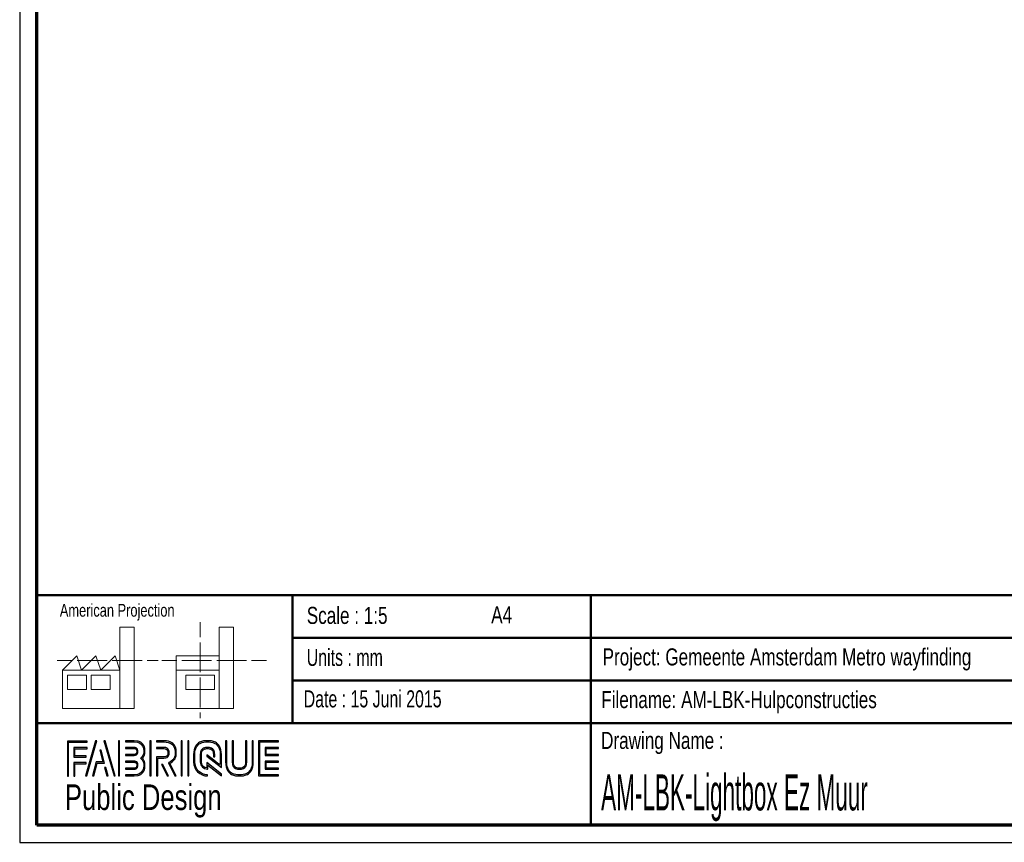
# Paper-space layout 'Section A (Wall mount)' of a CAD drawing. Header units: millimetres. Extents: x 7 to 291, y 7 to 204.
# Tile 1 of 5: x 7 to 122, y 7 to 103. Entities that reach past the tile are written whole.
import ezdxf

# ---------------------------------------------------------------- set-up
doc = ezdxf.new("R2010")
doc.units = ezdxf.units.MM
for name, color, linetype in [('LAYER1', 7, 'Continuous'), ('LAYER2', 7, 'Continuous'), ('LOGO', 7, 'Continuous')]:
    doc.layers.add(name, color=color, linetype=linetype)
doc.styles.add('SLDTEXTSTYLE0', font='TXT', dxfattribs={"width": 0.7})
doc.styles.add('SLDTEXTSTYLE1', font='TXT', dxfattribs={"width": 0.75})
doc.styles.add('SLDTEXTSTYLE2', font='TXT', dxfattribs={"width": 0.697368})
doc.styles.add('SLDTEXTSTYLE8', font='TXT', dxfattribs={"width": 0.467045})

psp = doc.layouts.new('Section A (Wall mount)')

# ---------------------------------------------------------------- hatches: boundary and pattern name
at = {"layer": 'LOGO'}
for points in [[(12.16, 14.55), (12.29, 14.55), (12.29, 18.54), (14.49, 18.54), (14.49, 18.67), (12.16, 18.67)], [(15.62, 18.7), (15.48, 18.7), (14.3, 14.57), (14.44, 14.57)], [(17.78, 14.57), (16.6, 18.7), (16.46, 18.7), (17.64, 14.57)], [(18.28, 14.57), (18.28, 18.7), (18.15, 18.7), (18.15, 14.57)], [(21.99, 14.57), (21.99, 18.7), (21.85, 18.7), (21.85, 14.57)], [(25.64, 14.57), (25.64, 18.7), (25.5, 18.7), (25.5, 14.57)], [(26.42, 14.57), (26.42, 18.7), (26.28, 18.7), (26.28, 14.57)], [(13.05, 16.92), (13.05, 17.76), (14.49, 17.76), (14.49, 17.89), (12.92, 17.89), (12.92, 16.79), (14.36, 16.79), (14.36, 16.92)], [(15.26, 14.57), (15.67, 16.09), (16.5, 16.09), (16.11, 17.58), (15.96, 17.58), (16.32, 16.22), (15.56, 16.22), (15.12, 14.57)], [(35.5, 17.1), (35.5, 17.78), (36.93, 17.78), (36.93, 17.92), (35.36, 17.92), (35.36, 16.96), (36.93, 16.96), (36.93, 17.1)], [(36.93, 15.36), (36.93, 15.49), (35.5, 15.49), (35.5, 16.18), (36.93, 16.18), (36.93, 16.31), (35.36, 16.31), (35.36, 15.36)], [(13.05, 14.55), (13.05, 16.01), (14.36, 16.01), (14.36, 16.14), (12.92, 16.14), (12.92, 14.55)], [(16.95, 14.57), (16.68, 15.56), (16.53, 15.56), (16.81, 14.57)], [(24.04, 14.57), (23.38, 15.92), (23.22, 15.92), (23.88, 14.57)]]:
    psp.add_hatch(color=256, dxfattribs=at).paths.add_polyline_path(points, flags=0)
h = psp.add_hatch(color=256, dxfattribs=at)
edge = h.paths.add_edge_path(flags=0)
edge.add_line((19, 14.57), (20, 14.57))
edge.add_spline(control_points=[(20, 14.57), (20.7, 14.57), (21.26, 15.14), (21.26, 15.84), (21.26, 16.13), (21.15, 16.41), (20.95, 16.64), (21.15, 16.87), (21.26, 17.15), (21.26, 17.44), (21.26, 18.14), (20.7, 18.7), (20, 18.7)], knot_values=[0, 0, 0, 0, 1, 2, 3, 4, 5, 6, 7, 8, 9, 10, 10, 10, 10], weights=[1, 1, 1, 1, 1, 1, 1, 1, 1, 1, 1, 1, 1], degree=3, periodic=0)
edge.add_line((20, 18.7), (19, 18.7))
edge.add_line((19, 18.7), (19, 18.56))
edge.add_line((19, 18.56), (20, 18.56))
edge.add_spline(control_points=[(20, 18.56), (20.62, 18.56), (21.12, 18.06), (21.12, 17.44), (21.12, 17.17), (21.01, 16.9), (20.81, 16.69)], knot_values=[0, 0, 0, 0, 1, 2, 3, 4, 4, 4, 4], weights=[1, 1, 1, 1, 1, 1, 1], degree=3, periodic=0)
edge.add_line((20.81, 16.69), (20.76, 16.64))
edge.add_line((20.76, 16.64), (20.81, 16.59))
edge.add_spline(control_points=[(20.81, 16.59), (21.01, 16.38), (21.12, 16.11), (21.12, 15.84), (21.12, 15.22), (20.62, 14.71), (20, 14.71)], knot_values=[0, 0, 0, 0, 1, 2, 3, 4, 4, 4, 4], weights=[1, 1, 1, 1, 1, 1, 1], degree=3, periodic=0)
edge.add_line((20, 14.71), (19, 14.71))
edge.add_line((19, 14.71), (19, 14.57))
h = psp.add_hatch(color=256, dxfattribs=at)
edge = h.paths.add_edge_path(flags=0)
edge.add_line((24.76, 14.57), (24.91, 14.57))
edge.add_line((24.91, 14.57), (24.19, 16.05))
edge.add_spline(control_points=[(24.19, 16.05), (24.64, 16.29), (24.94, 16.77), (24.94, 17.29), (24.94, 18.06), (24.31, 18.7), (23.53, 18.7)], knot_values=[0, 0, 0, 0, 1, 2, 3, 4, 4, 4, 4], weights=[1, 1, 1, 1, 1, 1, 1], degree=3, periodic=0)
edge.add_line((23.53, 18.7), (22.63, 18.7))
edge.add_line((22.63, 18.7), (22.63, 18.56))
edge.add_line((22.63, 18.56), (23.53, 18.56))
edge.add_spline(control_points=[(23.53, 18.56), (24.23, 18.56), (24.8, 17.99), (24.8, 17.29), (24.8, 16.8), (24.51, 16.34), (24.07, 16.14)], knot_values=[0, 0, 0, 0, 1, 2, 3, 4, 4, 4, 4], weights=[1, 1, 1, 1, 1, 1, 1], degree=3, periodic=0)
edge.add_line((24.07, 16.14), (24.01, 16.11))
edge.add_line((24.01, 16.11), (24.76, 14.57))
h = psp.add_hatch(color=256, dxfattribs=at)
edge = h.paths.add_edge_path(flags=0)
edge.add_line((30.23, 15.56), (30.23, 17.07))
edge.add_spline(control_points=[(30.23, 17.07), (30.23, 17.97), (29.5, 18.7), (28.6, 18.7), (27.7, 18.7), (26.97, 17.97), (26.97, 17.07)], knot_values=[0, 0, 0, 0, 1, 2, 3, 4, 4, 4, 4], weights=[1, 1, 1, 1, 1, 1, 1], degree=3, periodic=0)
edge.add_line((26.97, 17.07), (26.97, 16.21))
edge.add_spline(control_points=[(26.97, 16.21), (26.97, 15.31), (27.7, 14.57), (28.6, 14.57)], knot_values=[1, 1, 1, 1, 2, 2, 2, 2], weights=[1, 1, 1, 1], degree=3, periodic=0)
edge.add_line((28.6, 14.57), (28.6, 14.71))
edge.add_spline(control_points=[(28.6, 14.71), (27.77, 14.71), (27.11, 15.38), (27.11, 16.21)], knot_values=[3, 3, 3, 3, 4, 4, 4, 4], weights=[1, 1, 1, 1], degree=3, periodic=0)
edge.add_line((27.11, 16.21), (27.11, 17.07))
edge.add_spline(control_points=[(27.11, 17.07), (27.11, 17.89), (27.78, 18.56), (28.6, 18.56), (29.42, 18.56), (30.09, 17.89), (30.09, 17.07)], knot_values=[0, 0, 0, 0, 1, 2, 3, 4, 4, 4, 4], weights=[1, 1, 1, 1, 1, 1, 1], degree=3, periodic=0)
edge.add_spline(control_points=[(30.09, 17.07), (30.09, 16.07), (30.09, 15.84), (29.89, 15.99), (28.53, 17.05)], knot_values=[0, 0, 0, 0, 1, 2, 2, 2, 2], weights=[1, 1, 1, 1, 1], degree=3, periodic=0)
edge.add_line((28.53, 17.05), (28.53, 16.89))
edge.add_line((28.53, 16.89), (30.23, 15.56))
h = psp.add_hatch(color=256, dxfattribs=at)
edge = h.paths.add_edge_path(flags=0)
edge.add_line((30.73, 18.7), (30.73, 16.21))
edge.add_spline(control_points=[(30.73, 16.21), (30.73, 15.31), (31.46, 14.57), (32.36, 14.57), (33.25, 14.57), (33.98, 15.31), (33.98, 16.21)], knot_values=[0, 0, 0, 0, 1, 2, 3, 4, 4, 4, 4], weights=[1, 1, 1, 1, 1, 1, 1], degree=3, periodic=0)
edge.add_line((33.98, 16.21), (33.98, 18.7))
edge.add_line((33.98, 18.7), (33.85, 18.7))
edge.add_line((33.85, 18.7), (33.85, 16.21))
edge.add_spline(control_points=[(33.85, 16.21), (33.85, 15.38), (33.18, 14.71), (32.36, 14.71), (31.53, 14.71), (30.86, 15.38), (30.86, 16.21)], knot_values=[0, 0, 0, 0, 1, 2, 3, 4, 4, 4, 4], weights=[1, 1, 1, 1, 1, 1, 1], degree=3, periodic=0)
edge.add_line((30.86, 16.21), (30.86, 18.7))
edge.add_line((30.86, 18.7), (30.73, 18.7))
h = psp.add_hatch(color=256, dxfattribs=at)
edge = h.paths.add_edge_path(flags=0)
edge.add_line((31.51, 18.7), (31.51, 16.21))
edge.add_spline(control_points=[(31.51, 16.21), (31.51, 15.74), (31.89, 15.36), (32.36, 15.36), (32.82, 15.36), (33.2, 15.74), (33.2, 16.21)], knot_values=[0, 0, 0, 0, 1, 2, 3, 4, 4, 4, 4], weights=[1, 1, 1, 1, 1, 1, 1], degree=3, periodic=0)
edge.add_line((33.2, 16.21), (33.2, 18.7))
edge.add_line((33.2, 18.7), (33.07, 18.7))
edge.add_line((33.07, 18.7), (33.07, 16.21))
edge.add_spline(control_points=[(33.07, 16.21), (33.07, 15.81), (32.75, 15.49), (32.36, 15.49), (31.96, 15.49), (31.64, 15.81), (31.64, 16.21)], knot_values=[0, 0, 0, 0, 1, 2, 3, 4, 4, 4, 4], weights=[1, 1, 1, 1, 1, 1, 1], degree=3, periodic=0)
edge.add_line((31.64, 16.21), (31.64, 18.7))
edge.add_line((31.64, 18.7), (31.51, 18.7))
h = psp.add_hatch(color=256, dxfattribs=at)
edge = h.paths.add_edge_path(flags=0)
edge.add_line((36.93, 14.57), (36.93, 14.71))
edge.add_spline(control_points=[(36.93, 14.71), (34.87, 14.71), (34.74, 14.71), (34.74, 14.84), (34.74, 18.43), (34.74, 18.56)], knot_values=[0, 0, 0, 0, 1, 2, 3, 3, 3, 3], weights=[1, 1, 1, 1, 1, 1], degree=3, periodic=0)
edge.add_line((34.74, 18.56), (36.93, 18.56))
edge.add_line((36.93, 18.56), (36.93, 18.7))
edge.add_line((36.93, 18.7), (34.6, 18.7))
edge.add_line((34.6, 18.7), (34.6, 14.57))
edge.add_line((34.6, 14.57), (36.93, 14.57))
h = psp.add_hatch(color=256, dxfattribs=at)
edge = h.paths.add_edge_path(flags=0)
edge.add_line((19, 16.96), (20, 16.96))
edge.add_spline(control_points=[(20, 16.96), (20.25, 16.99), (20.44, 17.2), (20.44, 17.44), (20.44, 17.71), (20.22, 17.92), (19.95, 17.92)], knot_values=[0, 0, 0, 0, 1, 2, 3, 4, 4, 4, 4], weights=[1, 1, 1, 1, 1, 1, 1], degree=3, periodic=0)
edge.add_line((19.95, 17.92), (19, 17.92))
edge.add_line((19, 17.92), (19, 17.79))
edge.add_line((19, 17.79), (19.95, 17.79))
edge.add_spline(control_points=[(19.95, 17.79), (20.15, 17.79), (20.3, 17.63), (20.3, 17.44), (20.3, 17.27), (20.17, 17.12), (19.99, 17.09)], knot_values=[0, 0, 0, 0, 1, 2, 3, 4, 4, 4, 4], weights=[1, 1, 1, 1, 1, 1, 1], degree=3, periodic=0)
edge.add_line((19.99, 17.09), (19, 17.09))
edge.add_line((19, 17.09), (19, 16.96))
h = psp.add_hatch(color=256, dxfattribs=at)
edge = h.paths.add_edge_path(flags=0)
edge.add_line((22.63, 17.78), (23.48, 17.78))
edge.add_spline(control_points=[(23.48, 17.78), (23.74, 17.78), (23.96, 17.56), (23.96, 17.29), (23.96, 17.02), (23.74, 16.8), (23.48, 16.8)], knot_values=[0, 0, 0, 0, 1, 2, 3, 4, 4, 4, 4], weights=[1, 1, 1, 1, 1, 1, 1], degree=3, periodic=0)
edge.add_line((23.48, 16.8), (22.63, 16.8))
edge.add_line((22.63, 16.8), (22.63, 14.57))
edge.add_line((22.63, 14.57), (22.77, 14.57))
edge.add_line((22.77, 14.57), (22.77, 16.66))
edge.add_line((22.77, 16.66), (23.48, 16.66))
edge.add_spline(control_points=[(23.48, 16.66), (23.82, 16.66), (24.1, 16.94), (24.1, 17.29), (24.1, 17.63), (23.82, 17.92), (23.48, 17.92)], knot_values=[0, 0, 0, 0, 1, 2, 3, 4, 4, 4, 4], weights=[1, 1, 1, 1, 1, 1, 1], degree=3, periodic=0)
edge.add_line((23.48, 17.92), (22.63, 17.92))
edge.add_line((22.63, 17.92), (22.63, 17.78))
h = psp.add_hatch(color=256, dxfattribs=at)
edge = h.paths.add_edge_path(flags=0)
edge.add_line((30.23, 14.57), (30.23, 14.77))
edge.add_line((30.23, 14.77), (28.53, 16.13))
edge.add_line((28.53, 16.13), (28.53, 15.51))
edge.add_spline(control_points=[(28.53, 15.51), (28.17, 15.54), (27.89, 15.84), (27.89, 16.21)], knot_values=[0, 0, 0, 0, 1, 1, 1, 1], weights=[1, 1, 1, 1], degree=3, periodic=0)
edge.add_line((27.89, 16.21), (27.89, 17.06))
edge.add_spline(control_points=[(27.89, 17.06), (27.89, 17.46), (28.21, 17.78), (28.6, 17.78), (28.99, 17.78), (29.31, 17.46), (29.31, 17.06)], knot_values=[0, 0, 0, 0, 1, 2, 3, 4, 4, 4, 4], weights=[1, 1, 1, 1, 1, 1, 1], degree=3, periodic=0)
edge.add_line((29.31, 17.06), (29.31, 16.83))
edge.add_line((29.31, 16.83), (29.45, 16.83))
edge.add_line((29.45, 16.83), (29.45, 17.06))
edge.add_spline(control_points=[(29.45, 17.06), (29.45, 17.53), (29.07, 17.92), (28.6, 17.92), (28.13, 17.92), (27.75, 17.53), (27.75, 17.06)], knot_values=[0, 0, 0, 0, 1, 2, 3, 4, 4, 4, 4], weights=[1, 1, 1, 1, 1, 1, 1], degree=3, periodic=0)
edge.add_line((27.75, 17.06), (27.75, 16.21))
edge.add_spline(control_points=[(27.75, 16.21), (27.75, 15.74), (28.13, 15.36), (28.6, 15.36)], knot_values=[0, 0, 0, 0, 1, 1, 1, 1], weights=[1, 1, 1, 1], degree=3, periodic=0)
edge.add_line((28.6, 15.36), (28.66, 15.36))
edge.add_line((28.66, 15.36), (28.66, 15.85))
edge.add_line((28.66, 15.85), (30.23, 14.57))
h = psp.add_hatch(color=256, dxfattribs=at)
edge = h.paths.add_edge_path(flags=0)
edge.add_line((19, 15.35), (19.95, 15.35))
edge.add_spline(control_points=[(19.95, 15.35), (20.22, 15.35), (20.44, 15.57), (20.44, 15.84), (20.44, 16.11), (20.22, 16.32), (19.95, 16.32), (19.95, 16.32), (19, 16.32)], knot_values=[0, 0, 0, 0, 1, 2, 3, 4, 5, 6, 6, 6, 6], weights=[1, 1, 1, 1, 1, 1, 1, 1, 1], degree=3, periodic=0)
edge.add_line((19, 16.32), (19, 16.18))
edge.add_line((19, 16.18), (19.95, 16.18))
edge.add_spline(control_points=[(19.95, 16.18), (20.15, 16.18), (20.3, 16.03), (20.3, 15.84), (20.3, 15.64), (20.14, 15.48), (19.95, 15.48)], knot_values=[0, 0, 0, 0, 1, 2, 3, 4, 4, 4, 4], weights=[1, 1, 1, 1, 1, 1, 1], degree=3, periodic=0)
edge.add_line((19.95, 15.48), (19, 15.48))
edge.add_line((19, 15.48), (19, 15.35))

# ---------------------------------------------------------------- linework, layer by layer
at = {"layer": 'LAYER1', "lineweight": 50}
for p, q in [((8.57, 35.78), (288.57, 35.78)), ((38.57, 35.78), (38.57, 20.78)), ((73.57, 35.78), (73.57, 8.78)), ((38.57, 30.78), (143.57, 30.78)), ((38.57, 25.78), (143.57, 25.78)), ((8.57, 20.78), (288.57, 20.78))]:
    psp.add_line(p, q, dxfattribs=at)
at = {"layer": 'LAYER2', "lineweight": 70}
for p, q in [((8.57, 8.78), (8.57, 201.78)), ((288.57, 8.78), (8.57, 8.78))]:
    psp.add_line(p, q, dxfattribs=at)
at = {"layer": 'LOGO'}
for p, q in [((6.57, 203.78), (6.57, 6.78)), ((6.57, 6.78), (290.57, 6.78))]:
    psp.add_line(p, q, dxfattribs=at)
at = {"layer": 'LOGO', "color": 7, "linetype": 'Continuous', "lineweight": 18}
for p, q in [((27.73, 32.6), (27.73, 30.84)), ((18.32, 26.97), (18.32, 32.04)), ((18.32, 32.04), (20, 32.04)), ((20, 32.04), (20, 22.47)), ((31.65, 32.03), (29.97, 32.03)), ((29.97, 32.03), (29.97, 22.47)), ((31.65, 26.97), (31.65, 32.03)), ((27.73, 30.25), (27.73, 28.49)), ((10.98, 28.1), (12.74, 28.1)), ((11.59, 26.97), (13.28, 28.66)), ((13.28, 28.66), (13.84, 26.97)), ((13.32, 28.1), (15.08, 28.1)), ((13.84, 26.97), (15.52, 28.66)), ((15.08, 28.1), (16.83, 28.1)), ((15.52, 28.66), (16.08, 26.97)), ((16.08, 26.97), (17.76, 28.66)), ((17.42, 28.1), (19.17, 28.1)), ((17.76, 28.66), (18.32, 26.97)), ((19.17, 28.1), (20.93, 28.1)), ((21.51, 28.1), (22.81, 28.1)), ((23.24, 28.1), (25, 28.1)), ((24.93, 28.66), (24.93, 26.97)), ((24.93, 28.66), (29.97, 28.66)), ((25.58, 28.1), (27.34, 28.1)), ((27.34, 28.1), (29.09, 28.1)), ((27.73, 28.49), (27.73, 26.73)), ((29.68, 28.1), (31.43, 28.1)), ((31.43, 28.1), (33.19, 28.1)), ((33.77, 28.1), (35.53, 28.1)), ((18.32, 26.97), (11.59, 26.97)), ((11.59, 26.97), (11.59, 22.47)), ((18.32, 26.97), (18.32, 22.47)), ((24.93, 26.97), (29.97, 26.97)), ((24.93, 26.97), (24.93, 22.47)), ((31.65, 26.97), (31.65, 22.47)), ((12.16, 26.41), (14.4, 26.41)), ((12.16, 24.72), (12.16, 26.41)), ((14.4, 26.41), (14.4, 24.72)), ((14.96, 26.41), (17.2, 26.41)), ((14.96, 24.72), (14.96, 26.41)), ((17.2, 26.41), (17.2, 24.72)), ((26.05, 26.41), (29.41, 26.41)), ((26.05, 24.72), (26.05, 26.41)), ((27.73, 26.14), (27.73, 24.38)), ((29.41, 26.41), (29.41, 24.72)), ((14.4, 24.72), (12.16, 24.72)), ((17.2, 24.72), (14.96, 24.72)), ((29.41, 24.72), (26.05, 24.72)), ((27.73, 24.38), (27.73, 22.62)), ((11.59, 22.47), (18.32, 22.47)), ((18.32, 22.47), (20, 22.47)), ((24.93, 22.47), (31.65, 22.47)), ((27.73, 22.03), (27.73, 21.34))]:
    psp.add_line(p, q, dxfattribs=at)
at = {"layer": 'LOGO', "color": 7, "linetype": 'Continuous', "lineweight": 25}
for p, q in [((14.49, 18.67), (12.16, 18.67)), ((15.48, 18.7), (14.3, 14.57)), ((14.44, 14.57), (15.62, 18.7))]:
    psp.add_line(p, q, dxfattribs=at)
at = {"layer": 'LOGO', "color": 7, "lineweight": 25}
for p, q in [((12.16, 18.67), (12.16, 14.55)), ((12.29, 18.54), (14.49, 18.54)), ((12.29, 14.55), (12.29, 18.54)), ((14.49, 18.54), (14.49, 18.67)), ((15.62, 18.7), (15.48, 18.7)), ((16.46, 18.7), (17.64, 14.57)), ((16.6, 18.7), (16.46, 18.7)), ((17.78, 14.57), (16.6, 18.7)), ((18.15, 18.7), (18.15, 14.57)), ((18.28, 18.7), (18.15, 18.7)), ((18.28, 14.57), (18.28, 18.7)), ((19, 18.7), (19, 18.56)), ((20, 18.7), (19, 18.7)), ((19, 18.56), (20, 18.56)), ((21.85, 18.7), (21.85, 14.57)), ((21.99, 18.7), (21.85, 18.7)), ((21.99, 14.57), (21.99, 18.7)), ((23.53, 18.7), (22.63, 18.7)), ((22.63, 18.7), (22.63, 18.56)), ((22.63, 18.56), (23.53, 18.56)), ((25.5, 18.7), (25.5, 14.57)), ((25.64, 18.7), (25.5, 18.7)), ((25.64, 14.57), (25.64, 18.7)), ((26.28, 18.7), (26.28, 14.57)), ((26.42, 18.7), (26.28, 18.7)), ((26.42, 14.57), (26.42, 18.7)), ((30.86, 18.7), (30.73, 18.7)), ((30.73, 18.7), (30.73, 16.21)), ((30.86, 18.7), (30.73, 18.7)), ((30.73, 18.7), (30.73, 16.21)), ((30.86, 16.21), (30.86, 18.7)), ((30.86, 16.21), (30.86, 18.7)), ((31.64, 18.7), (31.51, 18.7)), ((31.51, 18.7), (31.51, 16.21)), ((31.64, 18.7), (31.51, 18.7)), ((31.51, 18.7), (31.51, 16.21)), ((31.64, 16.21), (31.64, 18.7)), ((31.64, 16.21), (31.64, 18.7)), ((33.07, 18.7), (33.07, 16.21)), ((33.2, 18.7), (33.07, 18.7)), ((33.07, 18.7), (33.07, 16.21)), ((33.2, 18.7), (33.07, 18.7)), ((33.2, 16.21), (33.2, 18.7)), ((33.2, 16.21), (33.2, 18.7)), ((33.85, 18.7), (33.85, 16.21)), ((33.98, 18.7), (33.85, 18.7)), ((33.85, 18.7), (33.85, 16.21)), ((33.98, 18.7), (33.85, 18.7)), ((33.98, 16.21), (33.98, 18.7)), ((33.98, 16.21), (33.98, 18.7)), ((36.93, 18.7), (34.6, 18.7)), ((34.6, 18.7), (34.6, 14.57)), ((36.93, 18.7), (34.6, 18.7)), ((34.6, 18.7), (34.6, 14.57)), ((34.74, 18.56), (36.93, 18.56)), ((34.74, 18.56), (36.93, 18.56)), ((36.93, 18.56), (36.93, 18.7)), ((36.93, 18.56), (36.93, 18.7)), ((14.49, 17.89), (12.92, 17.89)), ((12.92, 17.89), (12.92, 16.79)), ((13.05, 16.92), (13.05, 17.76)), ((13.05, 17.76), (14.49, 17.76)), ((14.49, 17.76), (14.49, 17.89)), ((16.11, 17.58), (15.96, 17.58)), ((15.96, 17.58), (16.32, 16.22)), ((16.5, 16.09), (16.11, 17.58)), ((19, 17.92), (19, 17.79)), ((19.95, 17.92), (19, 17.92)), ((19, 17.79), (19.95, 17.79)), ((23.48, 17.92), (22.63, 17.92)), ((22.63, 17.92), (22.63, 17.78)), ((23.48, 17.92), (22.63, 17.92)), ((22.63, 17.92), (22.63, 17.78)), ((22.63, 17.78), (23.48, 17.78)), ((22.63, 17.78), (23.48, 17.78)), ((36.93, 17.92), (35.36, 17.92)), ((35.36, 17.92), (35.36, 16.96)), ((36.93, 17.92), (35.36, 17.92)), ((35.36, 17.92), (35.36, 16.96)), ((35.5, 17.1), (35.5, 17.78)), ((35.5, 17.78), (36.93, 17.78)), ((35.5, 17.1), (35.5, 17.78)), ((35.5, 17.78), (36.93, 17.78)), ((36.93, 17.78), (36.93, 17.92)), ((36.93, 17.78), (36.93, 17.92)), ((12.92, 16.79), (14.36, 16.79)), ((14.36, 16.92), (13.05, 16.92)), ((14.36, 16.79), (14.36, 16.92)), ((15.56, 16.22), (15.12, 14.57)), ((16.32, 16.22), (15.56, 16.22)), ((19.99, 17.09), (19, 17.09)), ((19, 17.09), (19, 16.96)), ((19, 16.96), (20, 16.96)), ((19, 16.32), (19, 16.18)), ((19, 16.18), (19.95, 16.18)), ((20.81, 16.69), (20.76, 16.64)), ((20.76, 16.64), (20.81, 16.59)), ((23.48, 16.8), (22.63, 16.8)), ((22.63, 16.8), (22.63, 14.57)), ((23.48, 16.8), (22.63, 16.8)), ((22.63, 16.8), (22.63, 14.57)), ((22.77, 14.57), (22.77, 16.66)), ((22.77, 16.66), (23.48, 16.66)), ((22.77, 14.57), (22.77, 16.66)), ((22.77, 16.66), (23.48, 16.66)), ((26.97, 17.07), (26.97, 16.21)), ((26.97, 17.07), (26.97, 16.21)), ((27.11, 16.21), (27.11, 17.07)), ((27.11, 16.21), (27.11, 17.07)), ((27.75, 17.06), (27.75, 16.21)), ((27.89, 16.21), (27.89, 17.06)), ((28.53, 17.05), (28.53, 16.89)), ((28.53, 17.05), (28.53, 16.89)), ((28.53, 16.89), (30.23, 15.56)), ((28.53, 16.89), (30.23, 15.56)), ((29.31, 17.06), (29.31, 16.83)), ((29.31, 16.83), (29.45, 16.83)), ((29.45, 16.83), (29.45, 17.06)), ((30.23, 15.56), (30.23, 17.07)), ((30.23, 15.56), (30.23, 17.07)), ((35.36, 16.96), (36.93, 16.96)), ((35.36, 16.96), (36.93, 16.96)), ((36.93, 16.31), (35.36, 16.31)), ((35.36, 16.31), (35.36, 15.36)), ((36.93, 16.31), (35.36, 16.31)), ((35.36, 16.31), (35.36, 15.36)), ((36.93, 17.1), (35.5, 17.1)), ((36.93, 17.1), (35.5, 17.1)), ((35.5, 15.49), (35.5, 16.18)), ((35.5, 16.18), (36.93, 16.18)), ((35.5, 15.49), (35.5, 16.18)), ((35.5, 16.18), (36.93, 16.18)), ((36.93, 16.96), (36.93, 17.1)), ((36.93, 16.96), (36.93, 17.1)), ((36.93, 16.18), (36.93, 16.31)), ((36.93, 16.18), (36.93, 16.31)), ((14.36, 16.14), (12.92, 16.14)), ((12.92, 16.14), (12.92, 14.55)), ((13.05, 14.55), (13.05, 16.01)), ((13.05, 16.01), (14.36, 16.01)), ((14.36, 16.01), (14.36, 16.14)), ((15.26, 14.57), (15.67, 16.09)), ((16.53, 15.56), (16.81, 14.57)), ((16.68, 15.56), (16.53, 15.56)), ((16.95, 14.57), (16.68, 15.56)), ((19.95, 15.48), (19, 15.48)), ((19, 15.48), (19, 15.35)), ((19, 15.35), (19.95, 15.35)), ((23.22, 15.92), (23.88, 14.57)), ((23.38, 15.92), (23.22, 15.92)), ((23.22, 15.92), (23.88, 14.57)), ((23.38, 15.92), (23.22, 15.92)), ((24.04, 14.57), (23.38, 15.92)), ((24.04, 14.57), (23.38, 15.92)), ((24.07, 16.14), (24.01, 16.11)), ((24.01, 16.11), (24.76, 14.57)), ((24.91, 14.57), (24.19, 16.05)), ((30.23, 14.77), (28.53, 16.13)), ((28.53, 16.13), (28.53, 15.51)), ((28.6, 15.36), (28.66, 15.36)), ((28.66, 15.36), (28.66, 15.85)), ((28.66, 15.85), (30.23, 14.57)), ((35.36, 15.36), (36.93, 15.36)), ((35.36, 15.36), (36.93, 15.36)), ((36.93, 15.49), (35.5, 15.49)), ((36.93, 15.49), (35.5, 15.49)), ((36.93, 15.36), (36.93, 15.49)), ((36.93, 15.36), (36.93, 15.49)), ((12.16, 14.55), (12.29, 14.55)), ((12.92, 14.55), (13.05, 14.55)), ((14.3, 14.57), (14.44, 14.57)), ((15.12, 14.57), (15.26, 14.57)), ((16.81, 14.57), (16.95, 14.57)), ((17.64, 14.57), (17.78, 14.57)), ((18.15, 14.57), (18.28, 14.57)), ((20, 14.71), (19, 14.71)), ((19, 14.71), (19, 14.57)), ((19, 14.57), (20, 14.57)), ((21.85, 14.57), (21.99, 14.57)), ((22.63, 14.57), (22.77, 14.57)), ((22.63, 14.57), (22.77, 14.57)), ((23.88, 14.57), (24.04, 14.57)), ((23.88, 14.57), (24.04, 14.57)), ((24.76, 14.57), (24.91, 14.57)), ((25.5, 14.57), (25.64, 14.57)), ((26.28, 14.57), (26.42, 14.57)), ((28.6, 14.57), (28.6, 14.71)), ((28.6, 14.57), (28.6, 14.71)), ((30.23, 14.57), (30.23, 14.77)), ((34.6, 14.57), (36.93, 14.57)), ((34.6, 14.57), (36.93, 14.57)), ((36.93, 14.57), (36.93, 14.71)), ((36.93, 14.57), (36.93, 14.71))]:
    psp.add_line(p, q, dxfattribs=at)
for points, degree in [([(20, 14.57), (20.7, 14.57), (21.26, 15.14), (21.26, 15.84), (21.26, 16.13), (21.15, 16.41), (20.95, 16.64), (21.15, 16.87), (21.26, 17.15), (21.26, 17.44), (21.26, 18.14), (20.7, 18.7), (20, 18.7)], 3), ([(20, 18.56), (20.62, 18.56), (21.12, 18.06), (21.12, 17.44), (21.12, 17.17), (21.01, 16.9), (20.81, 16.69)], 3), ([(24.19, 16.05), (24.64, 16.29), (24.94, 16.77), (24.94, 17.29), (24.94, 18.06), (24.31, 18.7), (23.53, 18.7)], 3), ([(23.53, 18.56), (24.23, 18.56), (24.8, 17.99), (24.8, 17.29), (24.8, 16.8), (24.51, 16.34), (24.07, 16.14)], 3), ([(30.23, 17.07), (30.23, 17.97), (29.5, 18.7), (28.6, 18.7), (27.7, 18.7), (26.97, 17.97), (26.97, 17.07)], 3), ([(27.11, 17.07), (27.11, 17.89), (27.78, 18.56), (28.6, 18.56), (29.42, 18.56), (30.09, 17.89), (30.09, 17.07)], 3), ([(36.93, 14.71), (34.87, 14.71), (34.74, 14.71), (34.74, 14.84), (34.74, 18.43), (34.74, 18.56)], 3), ([(20, 16.96), (20.25, 16.99), (20.44, 17.2), (20.44, 17.44), (20.44, 17.71), (20.22, 17.92), (19.95, 17.92)], 3), ([(19.95, 17.79), (20.15, 17.79), (20.3, 17.63), (20.3, 17.44), (20.3, 17.27), (20.17, 17.12), (19.99, 17.09)], 3), ([(23.48, 16.66), (23.82, 16.66), (24.1, 16.94), (24.1, 17.29), (24.1, 17.63), (23.82, 17.92), (23.48, 17.92)], 3), ([(23.48, 17.78), (23.74, 17.78), (23.96, 17.56), (23.96, 17.29), (23.96, 17.02), (23.74, 16.8), (23.48, 16.8)], 3), ([(29.45, 17.06), (29.45, 17.53), (29.07, 17.92), (28.6, 17.92), (28.13, 17.92), (27.75, 17.53), (27.75, 17.06)], 3), ([(27.89, 17.06), (27.89, 17.46), (28.21, 17.78), (28.6, 17.78), (28.99, 17.78), (29.31, 17.46), (29.31, 17.06)], 3), ([(19.95, 15.35), (20.22, 15.35), (20.44, 15.57), (20.44, 15.84), (20.44, 16.11), (20.22, 16.32), (19.95, 16.32), (19.95, 16.32), (19, 16.32)], 3), ([(19.95, 16.18), (20.15, 16.18), (20.3, 16.03), (20.3, 15.84), (20.3, 15.64), (20.14, 15.48), (19.95, 15.48)], 3), ([(20.81, 16.59), (21.01, 16.38), (21.12, 16.11), (21.12, 15.84), (21.12, 15.22), (20.62, 14.71), (20, 14.71)], 3), ([(26.97, 16.21), (26.97, 15.31), (27.7, 14.57), (28.6, 14.57)], 3), ([(26.97, 16.21), (26.97, 15.31), (27.7, 14.57), (28.6, 14.57)], 3), ([(28.6, 14.71), (27.77, 14.71), (27.11, 15.38), (27.11, 16.21)], 3), ([(28.6, 14.71), (27.77, 14.71), (27.11, 15.38), (27.11, 16.21)], 3), ([(27.75, 16.21), (27.75, 15.74), (28.13, 15.36), (28.6, 15.36)], 3), ([(28.53, 15.51), (28.17, 15.54), (27.89, 15.84), (27.89, 16.21)], 3), ([(30.09, 17.07), (30.09, 16.07), (30.09, 15.84), (29.89, 15.99), (28.53, 17.05)], 3), ([(30.73, 16.21), (30.73, 15.31), (31.46, 14.57), (32.36, 14.57), (33.25, 14.57), (33.98, 15.31), (33.98, 16.21)], 3), ([(33.85, 16.21), (33.85, 15.38), (33.18, 14.71), (32.36, 14.71), (31.53, 14.71), (30.86, 15.38), (30.86, 16.21)], 3), ([(31.51, 16.21), (31.51, 15.74), (31.89, 15.36), (32.36, 15.36), (32.82, 15.36), (33.2, 15.74), (33.2, 16.21)], 3), ([(33.07, 16.21), (33.07, 15.81), (32.75, 15.49), (32.36, 15.49), (31.96, 15.49), (31.64, 15.81), (31.64, 16.21)], 3), ([(15.67, 16.09), (15.76, 16.09), (16.5, 16.09)], 2)]:
    psp.add_open_spline(points, degree=degree, dxfattribs=at)

# ---------------------------------------------------------------- texts
at = {"layer": 'LOGO', "attachment_point": 1}
for s, insert, char_height, style in [('American Projection', (11.28, 34.76), 1.5, 'SLDTEXTSTYLE1'), ('Scale : 1:5', (40.25, 34.41), 2, 'SLDTEXTSTYLE1'), ('A4', (61.89, 34.49), 2, 'SLDTEXTSTYLE1'), ('Units : mm', (40.24, 29.48), 2, 'SLDTEXTSTYLE0'), ('Project: Gemeente Amsterdam Metro wayfinding', (74.96, 29.54), 2, 'SLDTEXTSTYLE1'), ('Date : 15 Juni 2015', (39.89, 24.62), 2, 'SLDTEXTSTYLE2'), ('Filename: AM-LBK-Hulpconstructies', (74.8, 24.53), 2, 'SLDTEXTSTYLE1'), ('Drawing Name :', (74.78, 19.74), 2, 'SLDTEXTSTYLE1'), ('Public Design', (11.87, 13.58), 3, 'SLDTEXTSTYLE1')]:
    psp.add_mtext(s, dxfattribs=dict(at, insert=insert, char_height=char_height, style=style))
at = {"layer": 'LOGO', "color": 218, "insert": (74.78, 14.76), "char_height": 4.2333, "attachment_point": 1, "style": 'SLDTEXTSTYLE8'}
psp.add_mtext('AM-LBK-Lightbox Ez Muur', dxfattribs=at)

doc.saveas('drawing.dxf')
